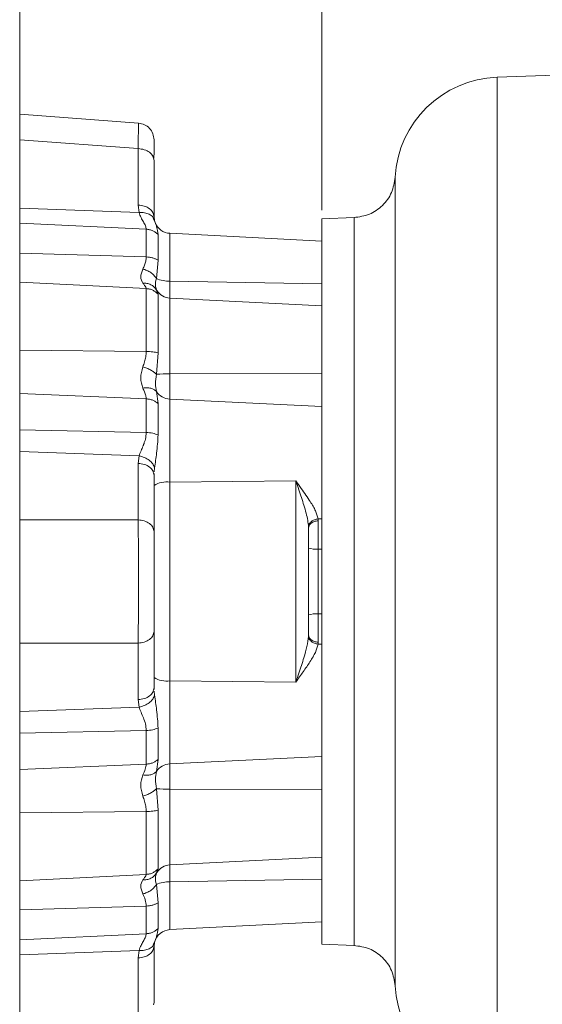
# Model space of a CAD drawing. Header units: inches. Extents: x 0.3 to 33.9, y 0.2 to 21.7.
# Tile 12 of 24: x 17.7 to 20.7, y 8 to 13.7. Entities that reach past the tile are written whole.
import ezdxf

# ---------------------------------------------------------------- set-up
doc = ezdxf.new("R2010")
doc.units = ezdxf.units.IN
doc.header["$MEASUREMENT"] = 0
doc.layers.add('SLD-0', color=7, linetype='Continuous', lineweight=15)
doc.styles.add('SLDTEXTSTYLE0', font='TXT', dxfattribs={"width": 0.75})
doc.dimstyles.new('SLDDIMSTYLE0', dxfattribs={"dimtxt": 0.25, "dimasz": 0.13, "dimexe": 0, "dimexo": 0.0625, "dimgap": 0.0625, "dimtad": 0, "dimtih": 1, "dimtoh": 1, "dimdec": 4, "dimrnd": 1e-09, "dimzin": 12, "dimdsep": 46, "dimtxsty": 'SLDTEXTSTYLE0', "dimsah": 1, "dimcen": 0.09, "dimadec": 0, "dimazin": 3, "dimtfac": 1, "dimtdec": 4, "dimtofl": 0, "dimtmove": 0, "dimatfit": 3, "dimfxl": 1, "dimfrac": 2, "dimtolj": 1, "dimtzin": 12, "dimarcsym": 0})

# ---------------------------------------------------------------- blocks, each defined once
blk = doc.blocks.new('*D20')
at = {"layer": 'SLD-0'}
for p, q in [((17.6843, 12.6743), (17.6843, 15.9238)), ((20.3751, 15.8356), (20.3243, 15.8356)), ((20.3243, 15.8356), (20.3243, 15.4387)), ((21.3333, 15.8356), (21.384, 15.8356)), ((21.384, 15.8356), (21.384, 15.4387)), ((17.6843, 15.7988), (20.2354, 15.7988)), ((24.024, 15.7988), (21.4729, 15.7988)), ((20.3243, 15.4387), (20.3751, 15.4387)), ((21.384, 15.4387), (21.3333, 15.4387))]:
    blk.add_line(p, q, dxfattribs=at)
for points in [[(17.6843, 15.7988), (17.8143, 15.7788), (17.8143, 15.8188)], [(24.024, 15.7988), (23.894, 15.8188), (23.894, 15.7788)]]:
    blk.add_solid(points, dxfattribs=at)
at = {"layer": 'SLD-0', "char_height": 0.25, "attachment_point": 1, "style": 'SLDTEXTSTYLE0'}
for s, insert in [('6.34', (20.4293, 16.2086, 0.0039)), ('161.0', (20.4385, 15.761, 0.0039))]:
    blk.add_mtext(s, dxfattribs=dict(at, insert=insert))
blk = doc.blocks.new('*D23')
at = {"layer": 'SLD-0'}
for p, q in [((19.456, 12.6125), (19.456, 14.6575)), ((24.024, 12.2217), (24.024, 14.6575)), ((21.2609, 14.5693), (21.2101, 14.5693)), ((21.2101, 14.5693), (21.2101, 14.1724)), ((22.2191, 14.5693), (22.2699, 14.5693)), ((22.2699, 14.5693), (22.2699, 14.1724)), ((19.456, 14.5325), (21.1213, 14.5325)), ((24.024, 14.5325), (22.3587, 14.5325)), ((21.2101, 14.1724), (21.2609, 14.1724)), ((22.2699, 14.1724), (22.2191, 14.1724))]:
    blk.add_line(p, q, dxfattribs=at)
for points in [[(19.456, 14.5325), (19.586, 14.5125), (19.586, 14.5525)], [(24.024, 14.5325), (23.894, 14.5525), (23.894, 14.5125)]]:
    blk.add_solid(points, dxfattribs=at)
at = {"layer": 'SLD-0', "char_height": 0.25, "attachment_point": 1, "style": 'SLDTEXTSTYLE0'}
for s, insert in [('4.57', (21.3152, 14.9423, -0.4389)), ('116.0', (21.3244, 14.4947, -0.4389))]:
    blk.add_mtext(s, dxfattribs=dict(at, insert=insert))

msp = doc.modelspace()

# ---------------------------------------------------------------- linework, layer by layer
at = {"color": 7, "linetype": 'Continuous', "lineweight": 15}
for p, q in [((24.02398, 13.51532), (20.48234, 13.39164)), ((18.38058, 13.12305), (17.68433, 13.17465)), ((17.68433, 13.17465), (17.68433, 13.02483)), ((18.37846, 12.97338), (17.68433, 13.02483)), ((17.68433, 13.02483), (17.68433, 12.62429)), ((18.37846, 12.64245), (18.37846, 12.97338)), ((18.46995, 12.91701), (18.47173, 12.95527)), ((18.47173, 12.90388), (18.46823, 12.91676)), ((18.47173, 12.57294), (18.47173, 12.90388)), ((17.68433, 12.62429), (18.38395, 12.59837)), ((17.68433, 12.62429), (17.68433, 12.53613)), ((18.37846, 12.64245), (18.38395, 12.59837)), ((18.42628, 12.50072), (17.68433, 12.53613)), ((17.68433, 12.53613), (17.68433, 12.36091)), ((18.47448, 12.55195), (18.4694, 12.56176)), ((18.47173, 12.57294), (18.47448, 12.55195)), ((18.48023, 12.53504), (18.47448, 12.55195)), ((18.47645, 12.54492), (18.47486, 12.55044)), ((19.64525, 12.5691), (19.45598, 12.56249)), ((19.45598, 12.56249), (19.45598, 12.4107)), ((18.42628, 12.33832), (18.42628, 12.50072)), ((19.45598, 12.43006), (18.565, 12.47676)), ((18.49564, 12.31857), (18.49564, 12.46977)), ((17.68433, 12.36091), (18.42628, 12.33832)), ((17.68433, 12.36091), (17.68433, 12.19059)), ((19.45598, 12.39012), (19.45598, 12.4107)), ((19.45598, 12.39012), (19.45598, 11.27413)), ((18.48541, 12.21238), (18.49564, 12.31857)), ((18.42628, 12.1527), (17.68433, 12.19059)), ((17.68433, 12.19059), (17.68433, 11.79251)), ((18.565, 12.19604), (19.45598, 12.18021)), ((18.42628, 11.78375), (18.42628, 12.1527)), ((18.47803, 12.15575), (18.48069, 12.15761)), ((18.49051, 12.13753), (18.47803, 12.15575)), ((18.48541, 12.14512), (18.48253, 12.15829)), ((18.48851, 12.13737), (18.48721, 12.14063)), ((18.49564, 11.77609), (18.49564, 12.1196)), ((19.45598, 12.05071), (18.565, 12.09741)), ((17.68433, 11.79251), (18.42628, 11.78375)), ((17.68433, 11.79251), (17.68433, 11.5376)), ((18.48541, 11.65058), (18.49564, 11.77609)), ((18.565, 11.65284), (19.45598, 11.65503)), ((18.565, 11.50453), (18.565, 11.65284)), ((18.49564, 11.4783), (18.48541, 11.54991)), ((18.42628, 11.50596), (17.68433, 11.5376)), ((17.68433, 11.5376), (17.68433, 11.32459)), ((18.42628, 11.30852), (18.42628, 11.50596)), ((18.565, 11.01753), (18.565, 11.50453)), ((19.45598, 11.4606), (18.565, 11.50453)), ((18.49564, 11.29448), (18.49564, 11.4783)), ((17.68433, 11.32459), (18.42628, 11.30852)), ((17.68433, 11.32459), (17.68433, 11.19727)), ((19.45598, 11.22445), (19.45598, 11.27413)), ((19.45598, 11.22445), (19.45598, 10.43532)), ((18.38395, 11.17134), (17.68433, 11.19727)), ((17.68433, 11.19727), (17.68433, 10.79673)), ((18.38395, 11.17134), (18.37846, 11.12767)), ((18.37846, 10.79673), (18.37846, 11.12767)), ((18.47173, 11.05817), (18.46822, 11.07108)), ((18.47173, 11.05817), (18.47235, 11.06798)), ((18.47173, 10.72723), (18.47173, 11.05817)), ((18.565, 11.01753), (19.30262, 11.02549)), ((18.565, 9.85311), (18.565, 11.01753)), ((19.30262, 11.02549), (19.30262, 9.84515)), ((18.37846, 10.79673), (17.68433, 10.79673)), ((17.68433, 10.79673), (17.68433, 10.07391)), ((19.43292, 10.8024), (19.45598, 10.80337)), ((19.43321, 10.7908), (19.43292, 10.8024)), ((19.37708, 10.75575), (19.37724, 10.74723)), ((19.37724, 10.74723), (19.37935, 10.75536)), ((19.43321, 10.62535), (19.43321, 10.7908)), ((19.43321, 10.62535), (19.43321, 10.24529)), ((19.45598, 10.62523), (19.43321, 10.62535)), ((19.45598, 10.43532), (19.45598, 9.6462)), ((19.43321, 10.24529), (19.45598, 10.24542)), ((19.43321, 10.07985), (19.43321, 10.24529)), ((18.47173, 9.81248), (18.47173, 10.14341)), ((19.37724, 10.12341), (19.37708, 10.1149)), ((18.37846, 10.07391), (17.68433, 10.07391)), ((17.68433, 10.07391), (17.68433, 9.67338)), ((18.37846, 9.74297), (18.37846, 10.07391)), ((19.43292, 10.06824), (19.43321, 10.07985)), ((19.45598, 10.06728), (19.43292, 10.06824)), ((19.30262, 9.84515), (18.565, 9.85311)), ((18.565, 9.36611), (18.565, 9.85311)), ((18.46831, 9.79989), (18.47173, 9.81248)), ((18.47173, 9.81248), (18.47234, 9.80273)), ((17.68433, 9.67338), (18.38395, 9.6993)), ((18.37846, 9.74297), (18.38395, 9.6993)), ((17.68433, 9.67338), (17.68433, 9.54606)), ((19.45598, 9.59651), (19.45598, 9.6462)), ((19.45598, 9.59651), (19.45598, 8.48052)), ((18.42628, 9.56212), (17.68433, 9.54606)), ((17.68433, 9.54606), (17.68433, 9.33304)), ((18.42628, 9.36469), (18.42628, 9.56212)), ((18.49564, 9.39235), (18.49564, 9.57616)), ((17.68433, 9.33304), (18.42628, 9.36469)), ((18.48541, 9.32074), (18.49564, 9.39235)), ((18.565, 9.36611), (19.45598, 9.41004)), ((18.565, 9.2178), (18.565, 9.36611)), ((17.68433, 9.33304), (17.68433, 9.07813)), ((18.49564, 9.09455), (18.48541, 9.22006)), ((19.45598, 9.21561), (18.565, 9.2178)), ((18.42628, 9.0869), (17.68433, 9.07813)), ((17.68433, 9.07813), (17.68433, 8.68005)), ((18.42628, 8.71794), (18.42628, 9.0869)), ((18.49564, 8.75105), (18.49564, 9.09455)), ((18.565, 8.77324), (19.45598, 8.81993)), ((17.68433, 8.68005), (18.42628, 8.71794)), ((18.47803, 8.71489), (18.49051, 8.73311)), ((18.48253, 8.71237), (18.48541, 8.72553)), ((18.48721, 8.73001), (18.48851, 8.73327)), ((17.68433, 8.68005), (17.68433, 8.50973)), ((18.48069, 8.71305), (18.47803, 8.71489)), ((19.45598, 8.69043), (18.565, 8.67461)), ((18.49564, 8.55207), (18.48541, 8.65826)), ((18.49564, 8.40087), (18.49564, 8.55207)), ((18.42628, 8.53232), (17.68433, 8.50973)), ((17.68433, 8.50973), (17.68433, 8.33451)), ((18.42628, 8.36992), (18.42628, 8.53232)), ((18.565, 8.39389), (19.45598, 8.44058)), ((19.45598, 8.45994), (19.45598, 8.48052)), ((19.45598, 8.45994), (19.45598, 8.30816)), ((17.68433, 8.33451), (18.42628, 8.36992)), ((17.68433, 8.33451), (17.68433, 8.24635)), ((18.46937, 8.30881), (18.47448, 8.31869)), ((18.47173, 8.2977), (18.47448, 8.31869)), ((18.47448, 8.31869), (18.48025, 8.33566)), ((18.38395, 8.27228), (17.68433, 8.24635)), ((18.38395, 8.27228), (18.37846, 8.2282)), ((18.47173, 7.96676), (18.47173, 8.2977)), ((19.45598, 8.30816), (19.64525, 8.30155)), ((17.68433, 8.24635), (17.68433, 7.84581)), ((18.37846, 7.89726), (18.37846, 8.2282)), ((18.47173, 7.96676), (18.46823, 7.95388))]:
    msp.add_line(p, q, dxfattribs=at)
at = {"color": 8, "linetype": 'Continuous', "lineweight": 15}
for p, q in [((20.48234, 13.39164), (20.48234, 10.43532)), ((18.565, 12.19604), (18.565, 12.47676)), ((18.565, 12.09741), (18.565, 12.19604)), ((18.49564, 12.1196), (18.48851, 12.13737)), ((18.565, 11.65284), (18.565, 12.09741)), ((18.47302, 11.07864), (18.47448, 11.10168)), ((20.48234, 10.43532), (20.48234, 7.479)), ((18.47302, 9.79207), (18.47448, 9.76896)), ((18.565, 8.77324), (18.565, 9.2178)), ((18.48851, 8.73327), (18.49564, 8.75105)), ((18.565, 8.67461), (18.565, 8.77324)), ((18.565, 8.39389), (18.565, 8.67461))]:
    msp.add_line(p, q, dxfattribs=at)
at = {"color": 7, "linetype": 'Continuous', "lineweight": 15}
for centre, radius, start, end in [((20.50398, 12.77202), 0.62, 92, 176.925759), ((18.57015, 12.57505), 0.09843, 200.431996, 267), ((18.5605, 12.37605), 0.18007, 245.354926, 271.432807), ((18.57015, 12.1957), 0.09843, 213.631246, 267), ((18.55927, 10.45314), 1.19972, 89.72627, 93.529697), ((18.5689, 11.60386), 0.09941, 212.872084, 267.752581), ((18.54366, 10.89092), 0.1284, 80.429236, 124.068852), ((19.41988, 10.75871), 0.13402, 251.447509, 275.705811), ((19.41988, 10.11194), 0.13402, 84.294189, 108.552491), ((18.54366, 9.97972), 0.1284, 235.931148, 279.570764), ((18.5689, 9.26678), 0.09941, 92.247419, 147.127916), ((18.55927, 10.4175), 1.19972, 266.470303, 270.27373), ((18.57015, 8.67495), 0.09843, 93, 146.440337), ((18.5605, 8.49459), 0.18007, 88.567193, 114.645074), ((18.57015, 8.2956), 0.09843, 93, 165.486677), ((20.50398, 8.09862), 0.62, 183.088547, 268)]:
    msp.add_arc(centre, radius, start, end, dxfattribs=at)
at = {"color": 8, "linetype": 'Continuous', "lineweight": 15}
for points, knots in [([(18.37846, 12.97338), (18.37867, 12.98837), (18.37909, 13.01792), (18.3796, 13.05361), (18.38009, 13.08851), (18.3805, 13.11694), (18.38055, 13.12102), (18.38058, 13.12305)], [0, 0, 0, 0, 0.1647191, 0.3248572, 0.48042, 0.7420496, 1, 1, 1, 1]), ([(18.46823, 12.91676), (18.46739, 12.92114), (18.46486, 12.93427), (18.44598, 12.95277), (18.41566, 12.96909), (18.39086, 12.97195), (18.37846, 12.97338)], [0, 0, 0, 0, 0.143001, 0.4286673, 0.7143337, 1, 1, 1, 1]), ([(19.88488, 12.80535), (19.88488, 12.80528), (19.88488, 12.80509), (19.88488, 12.80248), (19.88489, 12.79642), (19.88489, 12.78673), (19.88489, 12.7755), (19.88489, 12.76388), (19.88489, 12.75042), (19.88489, 12.73282), (19.88488, 12.70871), (19.88488, 12.68049), (19.88487, 12.65219), (19.88487, 12.62064), (19.88487, 12.58061), (19.88487, 12.52434), (19.88488, 12.45391), (19.88488, 12.38317), (19.88489, 12.32153), (19.88489, 12.27686), (19.88489, 12.23183), (19.88489, 12.17829), (19.88488, 12.10264), (19.88488, 12.00988), (19.88488, 11.90682), (19.88488, 11.8071), (19.88488, 11.72201), (19.88488, 11.64962), (19.88488, 11.59219), (19.88489, 11.53608), (19.88489, 11.4786), (19.88489, 11.41514), (19.88489, 11.33013), (19.88488, 11.23278), (19.88488, 11.13317), (19.88488, 11.05484), (19.88488, 10.97969), (19.88488, 10.85472), (19.88488, 10.70866), (19.88488, 10.57325), (19.88488, 10.5054), (19.88488, 10.47146), (19.88488, 10.45449), (19.88488, 10.446), (19.88488, 10.44176), (19.88488, 10.43964), (19.88488, 10.43858), (19.88488, 10.43805), (19.88488, 10.43778), (19.88488, 10.43765), (19.88488, 10.43758), (19.88488, 10.43755), (19.88488, 10.43753), (19.88488, 10.43752), (19.88488, 10.43752), (19.88488, 10.43752), (19.88488, 10.43752), (19.88488, 10.43752), (19.88488, 10.4284), (19.88488, 10.39931), (19.88488, 10.34037), (19.88488, 10.26014), (19.88488, 10.17662), (19.88488, 10.10007), (19.88488, 10.03138), (19.88488, 9.9635), (19.88488, 9.85631), (19.88488, 9.71027), (19.88488, 9.50802), (19.88488, 9.35882), (19.88488, 9.25921), (19.88488, 9.22381), (19.88488, 9.18878), (19.88488, 9.15413), (19.88488, 9.12198), (19.88488, 9.0877), (19.88488, 9.04271), (19.88488, 8.9812), (19.88488, 8.9131), (19.88488, 8.85077), (19.88488, 8.80144), (19.88488, 8.69895), (19.88488, 8.55054), (19.88488, 8.3777), (19.88488, 8.27503), (19.88488, 8.21955), (19.88489, 8.19703), (19.88489, 8.17545), (19.88488, 8.15454), (19.88488, 8.13434), (19.88488, 8.11843), (19.88488, 8.10735), (19.88488, 8.09897), (19.88488, 8.09086), (19.88488, 8.08188), (19.88488, 8.07389), (19.88489, 8.06835), (19.88489, 8.06581), (19.88489, 8.06484), (19.88489, 8.06512), (19.88489, 8.06513)], [0, 0, 0, 0, 0.0063187, 0.016123, 0.0289828, 0.0413252, 0.0516546, 0.0601773, 0.0681496, 0.0787017, 0.0911208, 0.1048646, 0.1160951, 0.1245454, 0.1392474, 0.1561433, 0.1752335, 0.1963592, 0.2079278, 0.21715, 0.2254517, 0.2362464, 0.2496588, 0.2695053, 0.2875273, 0.3037251, 0.3196626, 0.3288308, 0.3379991, 0.3463877, 0.3545461, 0.3639768, 0.3746795, 0.3918988, 0.4059782, 0.4169176, 0.4247167, 0.437223, 0.4684782, 0.4841104, 0.4919271, 0.4958356, 0.4977898, 0.4987669, 0.4992554, 0.4994997, 0.4996218, 0.4996829, 0.4997134, 0.4997287, 0.4997363, 0.4997402, 0.4997421, 0.499743, 0.4997435, 0.4997437, 0.4997439, 0.4997439, 0.499744, 0.5034161, 0.5114683, 0.5234971, 0.5357899, 0.5452604, 0.5545928, 0.5638079, 0.5730915, 0.5988038, 0.6247923, 0.6598024, 0.6653067, 0.6708109, 0.6763151, 0.6818193, 0.6873234, 0.6918029, 0.6985069, 0.7094878, 0.7227109, 0.7337488, 0.7427896, 0.749833, 0.7914801, 0.833127, 0.8747745, 0.8845767, 0.8936704, 0.9013151, 0.9120612, 0.9228848, 0.9331469, 0.9407323, 0.9456408, 0.9522097, 0.9611672, 0.9721918, 0.9828903, 0.9920898, 0.9998558, 1, 1, 1, 1]), ([(18.4694, 12.56176), (18.46779, 12.56549), (18.46313, 12.57632), (18.44439, 12.58917), (18.41663, 12.59889), (18.39484, 12.59854), (18.38395, 12.59837)], [0, 0, 0, 0, 0.1487897, 0.4324975, 0.7162147, 1, 1, 1, 1]), ([(18.49564, 12.46977), (18.49359, 12.48474), (18.49062, 12.50642), (18.48268, 12.52828), (18.48023, 12.53504)], [0, 0, 0, 0, 0.690337, 1, 1, 1, 1]), ([(19.64397, 12.569), (19.64397, 12.56549), (19.64397, 12.55844), (19.64397, 12.5018), (19.64397, 12.41239), (19.64397, 12.28844), (19.64397, 12.13297), (19.64397, 11.94841), (19.64397, 11.73797), (19.64397, 11.50524), (19.64397, 11.2542), (19.64397, 10.98915), (19.64397, 10.71463), (19.64397, 10.43532), (19.64397, 10.15602), (19.64397, 9.88149), (19.64397, 9.61644), (19.64397, 9.36541), (19.64397, 9.13268), (19.64397, 8.92223), (19.64397, 8.73769), (19.64397, 8.58212), (19.64397, 8.45858), (19.64397, 8.36765), (19.64397, 8.31662), (19.64397, 8.29551), (19.64397, 8.3016), (19.64397, 8.3016)], [0, 0, 0, 0, 0.0415607, 0.0832311, 0.1249016, 0.1665721, 0.2082426, 0.2499131, 0.2915835, 0.333254, 0.3749245, 0.416595, 0.4582654, 0.4999359, 0.5416064, 0.5832769, 0.6249474, 0.6666178, 0.7082883, 0.7499588, 0.7916293, 0.8332997, 0.8749702, 0.9166407, 0.9583112, 0.9999817, 1, 1, 1, 1]), ([(18.47751, 12.15507), (18.47559, 12.1577), (18.46924, 12.1664), (18.45303, 12.17637), (18.43065, 12.18442), (18.41409, 12.18445), (18.40582, 12.18446)], [0, 0, 0, 0, 0.1264813, 0.4176508, 0.70882, 1, 1, 1, 1]), ([(18.48253, 12.15829), (18.48121, 12.1624), (18.47729, 12.17463), (18.48217, 12.19732), (18.48541, 12.21238)], [0, 0, 0, 0, 0.3363433, 1, 1, 1, 1]), ([(18.46822, 11.07108), (18.46738, 11.07545), (18.46486, 11.08856), (18.44598, 11.10705), (18.41566, 11.12338), (18.39086, 11.12624), (18.37846, 11.12767)], [0, 0, 0, 0, 0.14269838, 0.42846559, 0.71423279, 1, 1, 1, 1]), ([(19.37935, 10.75536), (19.37986, 10.75808), (19.38137, 10.76629), (19.3927, 10.77787), (19.41088, 10.78811), (19.42577, 10.7899), (19.43321, 10.7908)], [0, 0, 0, 0, 0.1422033, 0.4281356, 0.7140678, 1, 1, 1, 1]), ([(18.37846, 9.74297), (18.39086, 9.74441), (18.41566, 9.74727), (18.44598, 9.76359), (18.46492, 9.78218), (18.46745, 9.79541), (18.46831, 9.79989)], [0, 0, 0, 0, 0.284734, 0.5694679, 0.8542019, 1, 1, 1, 1]), ([(18.47751, 8.71557), (18.47559, 8.71294), (18.46924, 8.70424), (18.45303, 8.69427), (18.43065, 8.68622), (18.41409, 8.68619), (18.40582, 8.68618)], [0, 0, 0, 0, 0.1264811, 0.4176526, 0.7088257, 1, 1, 1, 1]), ([(18.48541, 8.65826), (18.48217, 8.67333), (18.47729, 8.69603), (18.48121, 8.70826), (18.48253, 8.71237)], [0, 0, 0, 0, 0.6636144, 1, 1, 1, 1]), ([(18.48025, 8.33566), (18.4827, 8.34241), (18.49063, 8.36425), (18.4936, 8.3859), (18.49564, 8.40087)], [0, 0, 0, 0, 0.309128, 1, 1, 1, 1]), ([(18.38395, 8.27228), (18.39484, 8.2721), (18.41663, 8.27175), (18.44439, 8.28147), (18.46312, 8.2943), (18.46777, 8.30511), (18.46937, 8.30881)], [0, 0, 0, 0, 0.284017, 0.5680097, 0.8519726, 1, 1, 1, 1])]:
    msp.add_open_spline(points, degree=3, knots=knots, dxfattribs=at)
at = {"color": 7, "linetype": 'Continuous', "lineweight": 15}
for points, knots in [([(18.47173, 13.02489), (18.47039, 13.03718), (18.4677, 13.06176), (18.44695, 13.09328), (18.41704, 13.11631), (18.39273, 13.1208), (18.38058, 13.12305)], [0, 0, 0, 0, 0.25002283, 0.50003353, 0.75001049, 1, 1, 1, 1]), ([(18.47173, 12.95351), (18.47173, 12.96685), (18.47173, 12.99459), (18.47173, 13.01967), (18.47173, 13.02314), (18.47173, 13.02489)], [0, 0, 0, 0, 0.31463624, 0.65379436, 1, 1, 1, 1]), ([(19.88488, 12.80538), (19.87988, 12.77471), (19.86987, 12.71335), (19.81397, 12.63671), (19.73628, 12.58225), (19.67474, 12.57342), (19.64397, 12.56901)], [0, 0, 0, 0, 0.2499927, 0.4999847, 0.7499922, 1, 1, 1, 1]), ([(18.38395, 12.59837), (18.38755, 12.58848), (18.39477, 12.56865), (18.40939, 12.54318), (18.42296, 12.51994), (18.42518, 12.5071), (18.42628, 12.50072)], [0, 0, 0, 0, 0.2500741, 0.501964, 0.7524496, 1, 1, 1, 1]), ([(18.48073, 12.53235), (18.47882, 12.5372), (18.47514, 12.54653), (18.47203, 12.5576), (18.47053, 12.56292)], [0, 0, 0, 0, 0.5197053, 1, 1, 1, 1]), ([(18.42628, 12.33832), (18.4257, 12.32988), (18.42451, 12.31263), (18.41631, 12.28901), (18.40933, 12.27467), (18.40582, 12.26745)], [0, 0, 0, 0, 0.3222926, 0.6586604, 1, 1, 1, 1]), ([(18.40582, 12.26745), (18.39998, 12.2514), (18.3883, 12.21929), (18.39998, 12.19608), (18.40582, 12.18446)], [0, 0, 0, 0, 0.4998208, 1, 1, 1, 1]), ([(18.48541, 12.21238), (18.48112, 12.21869), (18.47254, 12.23132), (18.45316, 12.24738), (18.43062, 12.26032), (18.41408, 12.26507), (18.40582, 12.26745)], [0, 0, 0, 0, 0.2500064, 0.500003, 0.7500009, 1, 1, 1, 1]), ([(18.40582, 12.18446), (18.40933, 12.18008), (18.41631, 12.17137), (18.42451, 12.16066), (18.4257, 12.15532), (18.42628, 12.1527)], [0, 0, 0, 0, 0.3413065, 0.6776946, 1, 1, 1, 1]), ([(18.42628, 11.78375), (18.4257, 11.77355), (18.42449, 11.75268), (18.41634, 11.72266), (18.40934, 11.70352), (18.40582, 11.69388)], [0, 0, 0, 0, 0.3217206, 0.6584889, 1, 1, 1, 1]), ([(18.40582, 11.69388), (18.39998, 11.67171), (18.3883, 11.62734), (18.39998, 11.58891), (18.40582, 11.56969)], [0, 0, 0, 0, 0.4997961, 1, 1, 1, 1]), ([(18.48541, 11.65058), (18.48112, 11.65485), (18.47254, 11.66339), (18.45316, 11.67547), (18.43062, 11.68619), (18.41408, 11.69132), (18.40582, 11.69388)], [0, 0, 0, 0, 0.2500064, 0.500003, 0.7500009, 1, 1, 1, 1]), ([(18.48541, 11.54991), (18.48249, 11.56437), (18.47665, 11.59328), (18.48249, 11.63149), (18.48541, 11.65058)], [0, 0, 0, 0, 0.500336, 1, 1, 1, 1]), ([(18.48541, 11.54991), (18.48112, 11.55399), (18.47253, 11.56215), (18.45316, 11.56936), (18.43062, 11.57256), (18.41408, 11.57065), (18.40582, 11.56969)], [0, 0, 0, 0, 0.2499992, 0.4999965, 0.7499936, 1, 1, 1, 1]), ([(18.40582, 11.56969), (18.40933, 11.56195), (18.41631, 11.54659), (18.42451, 11.52521), (18.4257, 11.51228), (18.42628, 11.50596)], [0, 0, 0, 0, 0.3413068, 0.677695, 1, 1, 1, 1]), ([(18.42628, 11.30852), (18.42526, 11.29552), (18.42377, 11.27663), (18.41721, 11.25621), (18.41367, 11.24625), (18.41156, 11.24077), (18.41043, 11.23791), (18.40985, 11.23645), (18.40955, 11.23571), (18.4094, 11.23534), (18.40932, 11.23515), (18.40929, 11.23506), (18.40927, 11.23501), (18.40926, 11.23499), (18.40925, 11.23498), (18.40925, 11.23497), (18.40925, 11.23497), (18.40925, 11.23497), (18.40925, 11.23497), (18.40925, 11.23496), (18.40918, 11.2348), (18.40853, 11.23321), (18.40388, 11.22196), (18.39421, 11.2004), (18.38753, 11.18148), (18.38395, 11.17134)], [0, 0, 0, 0, 0.2475041, 0.3597028, 0.4256153, 0.4610362, 0.4793637, 0.4886818, 0.4933794, 0.4957379, 0.4969195, 0.4975109, 0.4978068, 0.4979548, 0.4980288, 0.4980658, 0.4980843, 0.4980935, 0.4980981, 0.4981005, 0.4981028, 0.5017543, 0.53345, 0.7499726, 1, 1, 1, 1]), ([(18.47448, 11.10168), (18.47912, 11.1305), (18.4894, 11.19436), (18.49343, 11.25901), (18.49564, 11.29448)], [0, 0, 0, 0, 0.4513433, 1, 1, 1, 1]), ([(18.38395, 11.17134), (18.39483, 11.16882), (18.41658, 11.16378), (18.44458, 11.14708), (18.46593, 11.12581), (18.47163, 11.10973), (18.47448, 11.10168)], [0, 0, 0, 0, 0.2500102, 0.500003, 0.7499849, 1, 1, 1, 1]), ([(19.37708, 10.75575), (19.3759, 10.76821), (19.37346, 10.79405), (19.36333, 10.83664), (19.35067, 10.88125), (19.33613, 10.92686), (19.32013, 10.97457), (19.30874, 11.00769), (19.30262, 11.02549)], [0, 0, 0, 0, 0.1505713, 0.312239, 0.4848188, 0.6478977, 0.8108243, 1, 1, 1, 1]), ([(19.30262, 11.02549), (19.31315, 11.01072), (19.33335, 10.98238), (19.362, 10.94185), (19.3855, 10.90694), (19.40425, 10.87621), (19.42351, 10.84124), (19.42921, 10.81773), (19.43292, 10.8024)], [0, 0, 0, 0, 0.1822164, 0.3496337, 0.5166778, 0.6380755, 0.7640015, 1, 1, 1, 1]), ([(18.37846, 10.07391), (18.37867, 10.09008), (18.37909, 10.12195), (18.3796, 10.17566), (18.38009, 10.24452), (18.38048, 10.33126), (18.38063, 10.43531), (18.38051, 10.52188), (18.38026, 10.58926), (18.37992, 10.65148), (18.37938, 10.72428), (18.37877, 10.77224), (18.37846, 10.79673)], [0, 0, 0, 0, 0.0823616, 0.1624326, 0.2402159, 0.3710339, 0.5000122, 0.6289886, 0.6942526, 0.7599815, 0.8774207, 1, 1, 1, 1]), ([(19.37708, 10.75575), (19.37818, 10.76155), (19.38037, 10.77316), (19.39327, 10.78806), (19.41131, 10.79901), (19.42572, 10.80127), (19.43292, 10.8024)], [0, 0, 0, 0, 0.2500273, 0.5000184, 0.7500072, 1, 1, 1, 1]), ([(18.47173, 10.14341), (18.47173, 10.16218), (18.47173, 10.20083), (18.47173, 10.27149), (18.47173, 10.35072), (18.47173, 10.43532), (18.47173, 10.51992), (18.47173, 10.59916), (18.47173, 10.66981), (18.47173, 10.70846), (18.47173, 10.72723)], [0, 0, 0, 0, 0.1166189, 0.2401391, 0.3687249, 0.5, 0.6312751, 0.7598609, 0.8833811, 1, 1, 1, 1]), ([(19.30262, 9.84515), (19.30874, 9.86295), (19.32012, 9.89607), (19.33617, 9.9438), (19.35273, 9.99632), (19.36983, 10.05462), (19.37471, 10.09519), (19.37708, 10.1149)], [0, 0, 0, 0, 0.18925723, 0.35222768, 0.51536319, 0.76458354, 1, 1, 1, 1]), ([(19.43292, 10.06824), (19.42572, 10.06937), (19.41131, 10.07163), (19.39327, 10.08259), (19.38037, 10.09748), (19.37818, 10.10909), (19.37708, 10.11489)], [0, 0, 0, 0, 0.2499927, 0.4999815, 0.7499726, 1, 1, 1, 1]), ([(19.43292, 10.06824), (19.429, 10.05233), (19.42319, 10.02872), (19.4034, 9.99298), (19.38057, 9.95571), (19.34648, 9.90655), (19.31728, 9.86566), (19.30262, 9.84515)], [0, 0, 0, 0, 0.2445551, 0.3627613, 0.4940663, 0.7460897, 1, 1, 1, 1]), ([(18.47448, 9.76896), (18.47163, 9.76092), (18.46593, 9.74483), (18.44458, 9.72356), (18.41659, 9.70686), (18.39483, 9.70182), (18.38395, 9.6993)], [0, 0, 0, 0, 0.2499765, 0.4999588, 0.7499494, 1, 1, 1, 1]), ([(18.49564, 9.57616), (18.49343, 9.61163), (18.4894, 9.67629), (18.47912, 9.74014), (18.47448, 9.76896)], [0, 0, 0, 0, 0.5487083, 1, 1, 1, 1]), ([(18.38395, 9.6993), (18.38755, 9.68916), (18.39477, 9.6688), (18.40939, 9.63614), (18.42296, 9.60122), (18.42518, 9.5751), (18.42628, 9.56212)], [0, 0, 0, 0, 0.2500741, 0.501964, 0.7524496, 1, 1, 1, 1]), ([(18.42628, 9.36469), (18.42487, 9.35482), (18.42202, 9.33497), (18.41124, 9.31234), (18.40582, 9.30095)], [0, 0, 0, 0, 0.4969435, 1, 1, 1, 1]), ([(18.40582, 9.30095), (18.39998, 9.28174), (18.3883, 9.24331), (18.39998, 9.19894), (18.40582, 9.17676)], [0, 0, 0, 0, 0.50002382, 1, 1, 1, 1]), ([(18.48541, 9.32074), (18.48112, 9.31666), (18.47254, 9.3085), (18.45316, 9.30128), (18.43062, 9.29808), (18.41408, 9.3), (18.40582, 9.30095)], [0, 0, 0, 0, 0.2500064, 0.500003, 0.7500009, 1, 1, 1, 1]), ([(18.48541, 9.22006), (18.48249, 9.23916), (18.47665, 9.27737), (18.48249, 9.30628), (18.48541, 9.32074)], [0, 0, 0, 0, 0.4999739, 1, 1, 1, 1]), ([(18.48541, 9.22006), (18.48112, 9.21579), (18.47253, 9.20726), (18.45316, 9.19517), (18.43062, 9.18445), (18.41408, 9.17932), (18.40582, 9.17676)], [0, 0, 0, 0, 0.2499992, 0.4999965, 0.7499936, 1, 1, 1, 1]), ([(18.40582, 9.17676), (18.40933, 9.16713), (18.41631, 9.148), (18.42451, 9.11799), (18.4257, 9.09711), (18.42628, 9.0869)], [0, 0, 0, 0, 0.3413065, 0.6776946, 1, 1, 1, 1]), ([(18.42628, 8.71794), (18.4257, 8.71532), (18.42451, 8.70998), (18.41631, 8.69927), (18.40933, 8.69056), (18.40582, 8.68618)], [0, 0, 0, 0, 0.322293, 0.6586607, 1, 1, 1, 1]), ([(18.40582, 8.68618), (18.39998, 8.67457), (18.3883, 8.65136), (18.39998, 8.61925), (18.40582, 8.6032)], [0, 0, 0, 0, 0.5000238, 1, 1, 1, 1]), ([(18.48541, 8.65826), (18.48112, 8.65195), (18.47253, 8.63933), (18.45316, 8.62326), (18.43062, 8.61033), (18.41408, 8.60557), (18.40582, 8.6032)], [0, 0, 0, 0, 0.2499992, 0.4999965, 0.7499936, 1, 1, 1, 1]), ([(18.40582, 8.6032), (18.41143, 8.59211), (18.42221, 8.57084), (18.42496, 8.54479), (18.42628, 8.53232)], [0, 0, 0, 0, 0.5212237, 1, 1, 1, 1]), ([(18.42628, 8.36992), (18.42526, 8.36356), (18.42377, 8.35431), (18.41721, 8.34164), (18.41367, 8.33505), (18.41156, 8.33127), (18.41043, 8.32925), (18.40985, 8.32821), (18.40955, 8.32768), (18.4094, 8.32742), (18.40932, 8.32728), (18.40929, 8.32722), (18.40927, 8.32718), (18.40926, 8.32717), (18.40925, 8.32716), (18.40925, 8.32715), (18.40925, 8.32715), (18.40925, 8.32715), (18.40925, 8.32715), (18.40925, 8.32715), (18.40918, 8.32703), (18.40853, 8.32589), (18.40388, 8.31766), (18.39421, 8.3006), (18.38753, 8.28216), (18.38395, 8.27228)], [0, 0, 0, 0, 0.2475041, 0.3597032, 0.4256156, 0.4610364, 0.4793638, 0.4886818, 0.4933794, 0.4957379, 0.4969195, 0.4975109, 0.4978068, 0.4979548, 0.4980288, 0.4980658, 0.4980843, 0.4980935, 0.4980981, 0.4981005, 0.4981028, 0.5017544, 0.5334502, 0.7499726, 1, 1, 1, 1]), ([(18.4705, 8.30765), (18.472, 8.31299), (18.47514, 8.32411), (18.47883, 8.33347), (18.48075, 8.33834)], [0, 0, 0, 0, 0.4802585, 1, 1, 1, 1]), ([(19.64397, 8.3015), (19.67474, 8.29708), (19.73628, 8.28826), (19.81397, 8.2338), (19.86987, 8.15715), (19.87988, 8.09579), (19.88488, 8.06511)], [0, 0, 0, 0, 0.2500008, 0.5000054, 0.7500003, 1, 1, 1, 1])]:
    msp.add_open_spline(points, degree=3, knots=knots, dxfattribs=at)
for points in [[(18.37846, 12.64245), (18.39083, 12.64101), (18.41559, 12.63814), (18.44626, 12.6219), (18.46759, 12.59939), (18.47035, 12.58176), (18.47173, 12.57294)], [(18.49564, 12.46977), (18.49103, 12.47411), (18.4818, 12.48278), (18.46469, 12.49218), (18.44605, 12.49873), (18.43287, 12.50006), (18.42628, 12.50072)], [(18.49564, 12.31857), (18.49103, 12.32134), (18.4818, 12.32687), (18.46469, 12.33287), (18.44605, 12.33705), (18.43287, 12.33789), (18.42628, 12.33832)], [(18.49564, 12.1196), (18.49103, 12.12423), (18.4818, 12.1335), (18.46469, 12.14356), (18.44605, 12.15057), (18.43287, 12.15199), (18.42628, 12.1527)], [(18.49564, 11.77609), (18.49103, 11.77716), (18.4818, 11.77931), (18.46469, 11.78163), (18.44605, 11.78325), (18.43287, 11.78358), (18.42628, 11.78375)], [(18.49564, 11.4783), (18.49103, 11.48217), (18.4818, 11.48992), (18.46469, 11.49832), (18.44605, 11.50418), (18.43287, 11.50536), (18.42628, 11.50596)], [(18.49564, 11.29448), (18.49103, 11.29645), (18.4818, 11.30038), (18.46469, 11.30465), (18.44605, 11.30762), (18.43287, 11.30822), (18.42628, 11.30852)], [(18.47173, 10.72723), (18.47035, 10.73604), (18.46759, 10.75368), (18.44626, 10.77618), (18.41559, 10.79242), (18.39083, 10.79529), (18.37846, 10.79673)], [(19.37724, 10.12341), (19.37724, 10.22738), (19.37724, 10.43532), (19.37724, 10.64326), (19.37724, 10.74723)], [(18.47173, 10.14341), (18.47035, 10.1346), (18.46759, 10.11697), (18.44626, 10.09446), (18.41559, 10.07822), (18.39083, 10.07535), (18.37846, 10.07391)], [(19.43321, 10.07985), (19.42578, 10.08075), (19.41093, 10.08255), (19.39253, 10.09273), (19.37973, 10.10684), (19.37807, 10.11789), (19.37724, 10.12341)], [(18.49564, 9.57616), (18.49103, 9.57419), (18.4818, 9.57026), (18.46469, 9.566), (18.44605, 9.56302), (18.43287, 9.56242), (18.42628, 9.56212)], [(18.49564, 9.39235), (18.49103, 9.38847), (18.4818, 9.38073), (18.46469, 9.37232), (18.44605, 9.36647), (18.43287, 9.36528), (18.42628, 9.36469)], [(18.49564, 9.09455), (18.49103, 9.09348), (18.4818, 9.09134), (18.46469, 9.08901), (18.44605, 9.08739), (18.43287, 9.08706), (18.42628, 9.0869)], [(18.49564, 8.75105), (18.49103, 8.74641), (18.4818, 8.73714), (18.46469, 8.72708), (18.44605, 8.72007), (18.43287, 8.71865), (18.42628, 8.71794)], [(18.49564, 8.55207), (18.49103, 8.5493), (18.4818, 8.54377), (18.46469, 8.53778), (18.44605, 8.5336), (18.43287, 8.53275), (18.42628, 8.53232)], [(18.49564, 8.40087), (18.49103, 8.39653), (18.4818, 8.38787), (18.46469, 8.37846), (18.44605, 8.37191), (18.43287, 8.37059), (18.42628, 8.36992)], [(18.47173, 8.2977), (18.47035, 8.28888), (18.46759, 8.27125), (18.44626, 8.24875), (18.41559, 8.23251), (18.39083, 8.22963), (18.37846, 8.2282)]]:
    msp.add_open_spline(points, degree=3, dxfattribs=at)

# ---------------------------------------------------------------- dimensions: what is measured, and where the dimension line sits
at = {"layer": 'SLD-0'}
for base, p1, p2, picture, middle in [((17.684328, 15.798787), (24.023982, 17.828491), (17.684328, 12.624294), '*D20', (20.854155, 15.798787)), ((19.45598, 14.53245), (24.02398, 12.1717), (19.45598, 12.56249), '*D23', (21.73998, 14.53245))]:
    dim = msp.add_linear_dim(base=base, p1=p1, p2=p2, dimstyle='SLDDIMSTYLE0', dxfattribs=at)
    dim.commit()
    dim.dimension.update_dxf_attribs({"geometry": picture, "text_midpoint": middle, "dimtype": 160})

doc.saveas('drawing.dxf')
